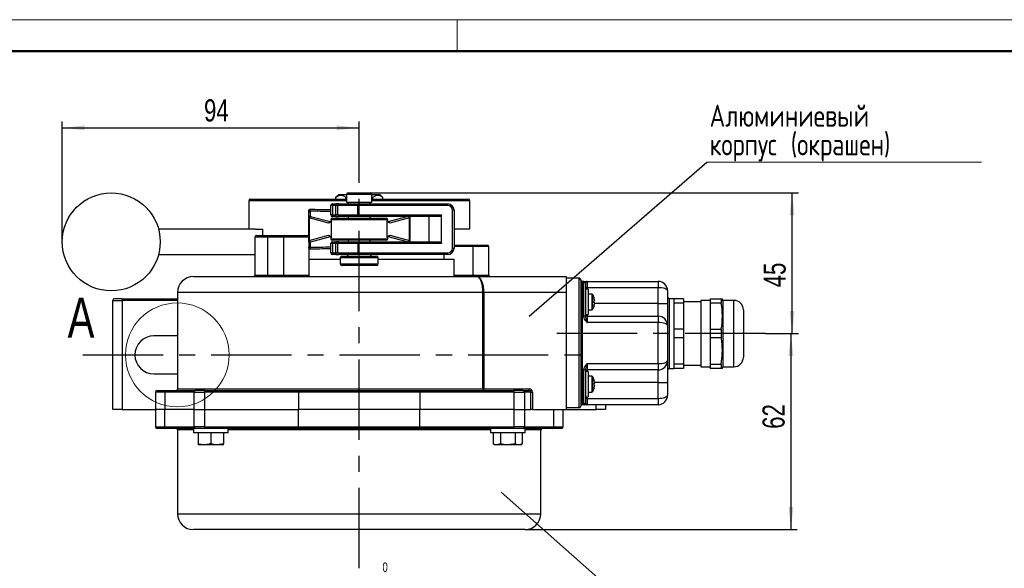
# Model space of a CAD drawing. Header units: millimetres. Extents: x 0 to 420, y 0 to 297.
# Tile 5 of 12: x 141 to 297, y 210 to 297. Entities that reach past the tile are written whole.
import ezdxf

# ---------------------------------------------------------------- set-up
doc = ezdxf.new("R2010")
doc.units = ezdxf.units.MM
doc.header["$PDSIZE"] = -1
doc.linetypes.add('CENTERX2', pattern=[20.32, 12.7, -2.54, 2.54, -2.54])
doc.layers.add('ОСЕВЫЕ', color=7, linetype='Continuous')
doc.layers.add('ОСНОВНОЙ', color=7, linetype='Continuous', lineweight=25)
doc.styles.add('SLDTEXTSTYLE4', font='TXT', dxfattribs={"width": 0.75})
doc.styles.add('SLDTEXTSTYLE5', font='TXT', dxfattribs={"width": 0.75, "bigfont": 'bigfont'})
doc.dimstyles.new('SLDDIMSTYLE0', dxfattribs={"dimtxt": 3.5, "dimasz": 3.556, "dimexe": 0, "dimexo": 0.0625, "dimgap": 0.875, "dimtad": 1, "dimdec": 0, "dimlfac": 2, "dimrnd": 1e-09, "dimzin": 12, "dimdsep": 46, "dimtxsty": 'SLDTEXTSTYLE4', "dimsah": 1, "dimcen": 0.09, "dimadec": 0, "dimazin": 3, "dimtfac": 1, "dimtdec": 0, "dimtofl": 0, "dimtmove": 0, "dimatfit": 3, "dimfxl": 0, "dimfrac": 2, "dimtolj": 1, "dimtzin": 12, "dimarcsym": 0})
doc.dimstyles.new('SLDDIMSTYLE3', dxfattribs={"dimtxt": 0.18, "dimasz": 3.556, "dimexe": 0, "dimexo": 0.0625, "dimgap": 0, "dimtad": 0, "dimtih": 1, "dimtoh": 1, "dimdec": 0, "dimrnd": 1e-09, "dimzin": 0, "dimdsep": 46, "dimtxsty": 'Standard', "dimblk1": 'NONE', "dimblk2": 'NONE', "dimsah": 1, "dimcen": 0.09, "dimadec": 0, "dimazin": 0, "dimtfac": 3.556, "dimtdec": 0, "dimtofl": 0, "dimtmove": 0, "dimatfit": 3, "dimldrblk": 'NONE', "dimfxl": 0, "dimfrac": 2, "dimtolj": 1, "dimtzin": 0, "dimarcsym": 0})

# ---------------------------------------------------------------- blocks, each defined once
blk = doc.blocks.new('_D_13')
at = {"layer": 'ОСЕВЫЕ'}
for p, q in [((147.5, 261.87), (147.5, 280.9)), ((194.5, 273.26), (194.5, 280.9)), ((147.5, 279.9), (194.5, 279.9))]:
    blk.add_line(p, q, dxfattribs=at)
for points in [[(147.5, 279.9), (151.06, 279.52), (151.06, 280.28)], [(194.5, 279.9), (190.95, 280.28), (190.95, 279.52)]]:
    blk.add_solid(points, dxfattribs=at)
at = {"layer": 'ОСЕВЫЕ', "insert": (169.94, 284.41), "char_height": 3.5, "attachment_point": 1, "style": 'SLDTEXTSTYLE4'}
blk.add_mtext('94', dxfattribs=at)
blk = doc.blocks.new('_D_14')
at = {"layer": 'ОСЕВЫЕ'}
for p, q in [((196.25, 269.62), (264.01, 269.62)), ((263.01, 247.37), (263.01, 269.62)), ((258.8, 247.37), (264.01, 247.37))]:
    blk.add_line(p, q, dxfattribs=at)
for points in [[(263.01, 269.62), (262.62, 266.07), (263.39, 266.07)], [(263.01, 247.37), (263.39, 250.93), (262.62, 250.93)]]:
    blk.add_solid(points, dxfattribs=at)
at = {"layer": 'ОСЕВЫЕ', "insert": (258.49, 254.68), "char_height": 3.5, "attachment_point": 1, "rotation": 90, "style": 'SLDTEXTSTYLE4'}
blk.add_mtext('45', dxfattribs=at)
blk = doc.blocks.new('_D_15')
at = {"layer": 'ОСЕВЫЕ'}
for p, q in [((258.8, 247.37), (263.83, 247.37)), ((262.83, 247.37), (262.83, 216.37)), ((220.75, 216.37), (263.83, 216.37))]:
    blk.add_line(p, q, dxfattribs=at)
for points in [[(262.83, 247.37), (262.45, 243.82), (263.21, 243.82)], [(262.83, 216.37), (263.21, 219.93), (262.45, 219.93)]]:
    blk.add_solid(points, dxfattribs=at)
at = {"layer": 'ОСЕВЫЕ', "insert": (258.32, 232.31), "char_height": 3.5, "attachment_point": 1, "rotation": 90, "style": 'SLDTEXTSTYLE4'}
blk.add_mtext('62', dxfattribs=at)
blk = doc.blocks.new('SW_NOTE_0_2')
at = {"color": 0, "linetype": 'Continuous', "lineweight": 0}
blk.add_line((43.47, 0), (0, 0), dxfattribs=at)
at = {"color": 0, "linetype": 'Continuous', "lineweight": 0, "char_height": 3.5, "attachment_point": 1, "style": 'SLDTEXTSTYLE5'}
for s, insert in [('Алюминиевый', (0.46, 9.09)), ('корпус (окрашен)', (0.46, 4.56))]:
    blk.add_mtext(s, dxfattribs=dict(at, insert=insert))
blk = doc.blocks.new('_None')

msp = doc.modelspace()

# ---------------------------------------------------------------- linework, layer by layer
at = {"color": 7, "linetype": 'Continuous', "lineweight": 18}
msp.add_line((0, 297), (420, 297), dxfattribs=at)
at = {"color": 7, "linetype": 'Continuous', "lineweight": 50}
msp.add_line((415, 292), (20, 292), dxfattribs=at)
at = {"color": 7, "linetype": 'Continuous', "lineweight": 25}
for p, q in [((192.752823, 269.621288), (196.252823, 269.621288)), ((177.002823, 268.371288), (177.002823, 263.871288)), ((177.252823, 268.621288), (192.502823, 268.621288)), ((191.252823, 269.371288), (190.752823, 268.871288)), ((190.752823, 268.871288), (190.752823, 268.621288)), ((190.762693, 268.871288), (190.752823, 268.871288)), ((190.762693, 268.871288), (190.762693, 268.621288)), ((191.252823, 269.371288), (192.502823, 269.371288)), ((192.502823, 268.871288), (192.39728, 268.871288)), ((192.39728, 268.621288), (192.39728, 268.871288)), ((192.502823, 269.371288), (192.502823, 268.121288)), ((196.502823, 268.121288), (192.502823, 268.121288)), ((192.752823, 268.121288), (192.752823, 267.871288)), ((196.252823, 267.871288), (196.252823, 268.121288)), ((196.502823, 268.121288), (196.502823, 269.371288)), ((196.502823, 269.371288), (197.752823, 269.371288)), ((196.608365, 268.871288), (196.502823, 268.871288)), ((196.502823, 268.621288), (211.752823, 268.621288)), ((196.608365, 268.871288), (196.608365, 268.621288)), ((198.252823, 268.871288), (197.752823, 269.371288)), ((198.252823, 268.871288), (198.242952, 268.871288)), ((198.242952, 268.621288), (198.242952, 268.871288)), ((198.252823, 268.621288), (198.252823, 268.871288)), ((212.002823, 263.871288), (212.002823, 268.371288)), ((186.502823, 265.677942), (186.502823, 266.539731)), ((186.752823, 266.789335), (186.752823, 265.927547)), ((190.002823, 266.121288), (190.002823, 267.621288)), ((190.252823, 267.621288), (190.002823, 267.621288)), ((190.252823, 267.871288), (190.252823, 267.621288)), ((190.252823, 267.871288), (190.819873, 267.871288)), ((190.819873, 267.621288), (190.252823, 267.621288)), ((190.252823, 267.621288), (190.252823, 266.121288)), ((190.819873, 267.871288), (190.819873, 267.621288)), ((191.292467, 267.871288), (190.819873, 267.871288)), ((190.819873, 266.121288), (190.819873, 267.621288)), ((191.05617, 267.621288), (190.819873, 267.621288)), ((194.293434, 267.621288), (191.05617, 267.621288)), ((191.05617, 267.621288), (191.05617, 266.121288)), ((191.292467, 267.871288), (194.293434, 267.871288)), ((194.293434, 267.621288), (194.293434, 267.871288)), ((194.293434, 267.871288), (208.502823, 267.871288)), ((194.293434, 266.121288), (194.293434, 267.621288)), ((208.502823, 267.621288), (194.293434, 267.621288)), ((208.502823, 267.621288), (208.502823, 267.871288)), ((209.252823, 260.871288), (209.252823, 266.871288)), ((209.502823, 266.871288), (209.252823, 266.871288)), ((209.502823, 266.871288), (209.502823, 260.871288)), ((186.502823, 262.064633), (186.502823, 265.677942)), ((186.557411, 265.651597), (186.557411, 262.090978)), ((189.656928, 264.829744), (186.557411, 265.651597)), ((186.801952, 265.901202), (189.901469, 265.079348)), ((189.901469, 265.079348), (189.931589, 265.096215)), ((190.252823, 266.121288), (190.002823, 266.121288)), ((190.002823, 265.371288), (190.002823, 265.262529)), ((190.101082, 262.535663), (190.101082, 265.206912)), ((190.252823, 266.121288), (190.819873, 266.121288)), ((190.252823, 266.121288), (190.252823, 265.871288)), ((190.819873, 265.871288), (190.252823, 265.871288)), ((190.252823, 265.621288), (198.752823, 265.621288)), ((191.05617, 266.121288), (190.819873, 266.121288)), ((190.819873, 266.121288), (190.819873, 265.871288)), ((190.819873, 265.871288), (191.292467, 265.871288)), ((191.05617, 266.121288), (194.293434, 266.121288)), ((194.293434, 265.871288), (191.292467, 265.871288)), ((192.752823, 265.871288), (192.752823, 265.621288)), ((194.293434, 266.121288), (207.502823, 266.121288)), ((194.293434, 266.121288), (194.293434, 265.871288)), ((207.12585, 265.871288), (194.293434, 265.871288)), ((196.252823, 265.621288), (196.252823, 265.871288)), ((198.904563, 262.535663), (198.904563, 265.206912)), ((199.002823, 265.262529), (199.002823, 265.371288)), ((202.448234, 265.651597), (199.348717, 264.829744)), ((202.448234, 262.090978), (202.448234, 265.651597)), ((202.502823, 265.871288), (202.502823, 265.677942)), ((202.502823, 265.677942), (202.502823, 262.064633)), ((205.536637, 265.871288), (205.536637, 261.871288)), ((207.502823, 261.621288), (207.502823, 266.121288)), ((178.095408, 263.871288), (162.740312, 263.871288)), ((178.095408, 263.871288), (179.170166, 263.871288)), ((179.170166, 263.871288), (179.170166, 262.871288)), ((212.002823, 263.871288), (209.502823, 263.871288)), ((178.002823, 262.621288), (178.002823, 256.621288)), ((178.252823, 262.871288), (180.002823, 262.871288)), ((180.002823, 262.871288), (180.002823, 262.621288)), ((180.002823, 262.871288), (182.752823, 262.871288)), ((182.502823, 262.621288), (180.002823, 262.621288)), ((180.002823, 262.621288), (180.002823, 256.621288)), ((186.502823, 262.621288), (182.502823, 262.621288)), ((182.502823, 262.621288), (182.502823, 256.621288)), ((182.752823, 262.871288), (186.252823, 262.871288)), ((186.502823, 261.861121), (186.502823, 262.064633)), ((186.502823, 261.861121), (186.502823, 256.621288)), ((186.557411, 262.090978), (189.656928, 262.912832)), ((186.752823, 261.815029), (186.752823, 260.95324)), ((189.901469, 262.663228), (186.801952, 261.841374)), ((190.002823, 262.480046), (190.002823, 262.371288)), ((198.752823, 262.121288), (190.252823, 262.121288)), ((190.252823, 261.871288), (190.252823, 261.621288)), ((190.252823, 261.871288), (190.819873, 261.871288)), ((190.819873, 261.871288), (190.819873, 261.621288)), ((191.292467, 261.871288), (190.819873, 261.871288)), ((191.292467, 261.871288), (194.293434, 261.871288)), ((192.752823, 262.121288), (192.752823, 261.871288)), ((194.293434, 261.621288), (194.293434, 261.871288)), ((194.293434, 261.871288), (207.12585, 261.871288)), ((196.252823, 261.871288), (196.252823, 262.121288)), ((199.002823, 262.371288), (199.002823, 262.480046)), ((199.104176, 262.663228), (199.074056, 262.64636)), ((199.348717, 262.912832), (202.448234, 262.090978)), ((202.502823, 262.064633), (202.502823, 261.871288)), ((190.002823, 260.121288), (190.002823, 261.621288)), ((190.252823, 261.621288), (190.002823, 261.621288)), ((190.252823, 261.621288), (190.252823, 260.121288)), ((190.819873, 261.621288), (190.252823, 261.621288)), ((190.819873, 260.121288), (190.819873, 261.621288)), ((191.05617, 261.621288), (190.819873, 261.621288)), ((194.293434, 261.621288), (191.05617, 261.621288)), ((191.05617, 261.621288), (191.05617, 260.121288)), ((194.293434, 261.621288), (194.293434, 260.121288)), ((207.502823, 261.621288), (194.293434, 261.621288)), ((209.252823, 260.871288), (209.502823, 260.871288)), ((209.502823, 261.371288), (212.549889, 261.371288)), ((212.485184, 261.121288), (212.485184, 256.621288)), ((212.549889, 261.371288), (214.752823, 261.371288)), ((215.002823, 256.621288), (215.002823, 261.121288)), ((162.740312, 259.871288), (178.002823, 259.871288)), ((186.502823, 259.121288), (191.502823, 259.121288)), ((190.252823, 260.121288), (190.002823, 260.121288)), ((190.252823, 260.121288), (190.819873, 260.121288)), ((190.252823, 260.121288), (190.252823, 259.871288)), ((190.819873, 259.871288), (190.252823, 259.871288)), ((191.05617, 260.121288), (190.819873, 260.121288)), ((190.819873, 260.121288), (190.819873, 259.871288)), ((190.819873, 259.871288), (191.292467, 259.871288)), ((191.05617, 260.121288), (194.293434, 260.121288)), ((194.293434, 259.871288), (191.292467, 259.871288)), ((191.502823, 259.371288), (191.502823, 258.371288)), ((191.752823, 259.621288), (197.252823, 259.621288)), ((194.293434, 260.121288), (194.293434, 259.871288)), ((194.293434, 260.121288), (208.502823, 260.121288)), ((208.502823, 259.871288), (194.293434, 259.871288)), ((197.502823, 258.371288), (197.502823, 259.371288)), ((197.502823, 259.121288), (207.907579, 259.121288)), ((207.907579, 259.871288), (207.907579, 259.121288)), ((207.907579, 259.121288), (209.502823, 259.121288)), ((208.502823, 259.871288), (208.502823, 260.121288)), ((209.502823, 256.371288), (209.502823, 259.121288)), ((194.502823, 258.121288), (191.752823, 258.121288)), ((197.252823, 258.121288), (194.502823, 258.121288)), ((168.252823, 256.371288), (213.125725, 256.371288)), ((180.002823, 256.371288), (180.002823, 256.621288)), ((180.002823, 256.621288), (182.502823, 256.621288)), ((182.502823, 256.621288), (186.502823, 256.621288)), ((213.125725, 256.371288), (227.252823, 256.371288)), ((227.252823, 256.371288), (227.252823, 256.121288)), ((227.252823, 256.121288), (227.252823, 235.621288)), ((229.302823, 256.121288), (227.252823, 256.121288)), ((229.302823, 235.621288), (229.302823, 256.121288)), ((229.552823, 255.871288), (229.552823, 235.871288)), ((229.802823, 255.621288), (229.802823, 236.121288)), ((230.052823, 255.621288), (229.802823, 255.621288)), ((230.052823, 250.121288), (230.052823, 255.621288)), ((230.552823, 255.621288), (230.552823, 254.621288)), ((230.552823, 255.621288), (241.802823, 255.621288)), ((241.802823, 255.621288), (241.802823, 254.621288)), ((230.302823, 255.371288), (230.302823, 250.121288)), ((230.552823, 254.621288), (230.302823, 254.621288)), ((230.752823, 254.371288), (230.302823, 254.371288)), ((241.802823, 254.621288), (230.552823, 254.621288)), ((230.752823, 254.371288), (230.752823, 250.371288)), ((241.802823, 252.121288), (241.802823, 254.621288)), ((243.302823, 254.121288), (243.302823, 252.121288)), ((155.502823, 235.371288), (155.502823, 252.621288)), ((155.502823, 252.621288), (157.002823, 252.621288)), ((157.002823, 252.871288), (155.752823, 252.871288)), ((157.002823, 252.871288), (157.002823, 252.621288)), ((157.002823, 252.871288), (165.752823, 252.871288)), ((157.002823, 252.621288), (157.002823, 235.371288)), ((165.752823, 253.871288), (165.752823, 238.621288)), ((214.066871, 238.621288), (214.066871, 253.871288)), ((214.066871, 253.871288), (214.236993, 253.871288)), ((214.236993, 253.871288), (214.236993, 238.621288)), ((227.252823, 253.871288), (214.236993, 253.871288)), ((231.29027, 253.621288), (230.752823, 253.621288)), ((231.705053, 252.966842), (231.710738, 252.971171)), ((231.787753, 252.544564), (231.705053, 252.535105)), ((244.302823, 252.871288), (243.552823, 252.871288)), ((245.802823, 252.871288), (244.302823, 252.871288)), ((244.302823, 252.871288), (244.302823, 252.197944)), ((245.802823, 252.871288), (245.802823, 252.197944)), ((250.052823, 252.621288), (248.552823, 252.621288)), ((248.552823, 252.621288), (248.552823, 251.917921)), ((250.052823, 252.871288), (251.802823, 252.871288)), ((250.052823, 252.871288), (250.052823, 252.197944)), ((251.802823, 252.871288), (251.802823, 252.197944)), ((252.052823, 252.621288), (251.969336, 252.871749)), ((253.802823, 252.621288), (252.052823, 252.621288)), ((252.052823, 252.621288), (252.052823, 251.917921)), ((230.752823, 251.121288), (231.29027, 251.121288)), ((231.705053, 252.207471), (231.787753, 252.198011)), ((231.710738, 251.771405), (231.705053, 251.775733)), ((241.802823, 250.121288), (241.802823, 252.121288)), ((241.802823, 252.121288), (243.302823, 252.121288)), ((243.302823, 252.121288), (243.302823, 248.621288)), ((245.802823, 252.197944), (244.302823, 252.197944)), ((244.302823, 252.197944), (244.302823, 248.044632)), ((248.552823, 252.371288), (245.802823, 252.371288)), ((245.802823, 252.197944), (245.802823, 248.044632)), ((248.552823, 251.917921), (248.552823, 242.121288)), ((251.802823, 252.197944), (250.052823, 252.197944)), ((250.052823, 252.197944), (250.052823, 248.044632)), ((252.052823, 251.917921), (252.052823, 242.121288)), ((255.302823, 251.121288), (255.302823, 243.621288)), ((230.302823, 250.121288), (230.052823, 250.121288)), ((230.302823, 250.371288), (230.752823, 250.371288)), ((230.552823, 250.121288), (230.552823, 249.121288)), ((230.552823, 250.121288), (241.802823, 250.121288)), ((241.802823, 250.121288), (241.802823, 249.121288)), ((241.802823, 249.121288), (230.552823, 249.121288)), ((241.802823, 242.621288), (241.802823, 249.121288)), ((243.302823, 248.621288), (243.302823, 243.121288)), ((245.802823, 248.044632), (244.302823, 248.044632)), ((244.302823, 248.044632), (244.302823, 246.697944)), ((245.802823, 248.044632), (245.802823, 246.697944)), ((250.052823, 248.044632), (251.802823, 248.044632)), ((250.052823, 248.044632), (250.052823, 246.697944)), ((251.802823, 248.044632), (251.802823, 246.697944)), ((165.752823, 246.996288), (162.002823, 246.996288)), ((245.802823, 246.697944), (244.302823, 246.697944)), ((244.302823, 246.697944), (244.302823, 242.544632)), ((245.802823, 246.697944), (245.802823, 242.544632)), ((251.802823, 246.697944), (250.052823, 246.697944)), ((250.052823, 246.697944), (250.052823, 242.544632)), ((243.302823, 243.121288), (243.302823, 239.621288)), ((230.302823, 241.621288), (230.052823, 241.621288)), ((230.052823, 236.121288), (230.052823, 241.621288)), ((230.302823, 241.621288), (230.302823, 236.371288)), ((230.552823, 242.621288), (230.552823, 241.621288)), ((230.552823, 242.621288), (241.802823, 242.621288)), ((241.802823, 241.621288), (230.552823, 241.621288)), ((241.802823, 242.621288), (241.802823, 241.621288)), ((241.802823, 239.621288), (241.802823, 241.621288)), ((243.552823, 241.871288), (244.302823, 241.871288)), ((245.802823, 242.544632), (244.302823, 242.544632)), ((244.302823, 242.544632), (244.302823, 241.871288)), ((245.802823, 241.871288), (244.302823, 241.871288)), ((245.802823, 242.544632), (245.802823, 241.871288)), ((245.802823, 242.371288), (248.552823, 242.371288)), ((248.552823, 242.121288), (250.052823, 242.121288)), ((250.052823, 242.544632), (251.802823, 242.544632)), ((250.052823, 242.544632), (250.052823, 241.871288)), ((251.802823, 241.871288), (250.052823, 241.871288)), ((251.802823, 242.544632), (251.802823, 241.871288)), ((251.967952, 241.871288), (251.802823, 241.871288)), ((251.969336, 241.870827), (252.052823, 242.121288)), ((252.052823, 242.121288), (253.802823, 242.121288)), ((162.002823, 240.996288), (165.752823, 240.996288)), ((230.752823, 241.371288), (230.302823, 241.371288)), ((230.752823, 241.371288), (230.752823, 237.371288)), ((231.29027, 240.621288), (230.752823, 240.621288)), ((214.066871, 238.621288), (214.236993, 238.621288)), ((214.236993, 238.621288), (221.394725, 238.621288)), ((214.236993, 238.371288), (214.236993, 238.621288)), ((221.394725, 238.371288), (221.394725, 238.621288)), ((231.705053, 239.966842), (231.710738, 239.971171)), ((231.787753, 239.544564), (231.705053, 239.535105)), ((231.705053, 239.207471), (231.787753, 239.198011)), ((231.710738, 238.771405), (231.705053, 238.775733)), ((241.802823, 239.621288), (243.302823, 239.621288)), ((241.802823, 237.121288), (241.802823, 239.621288)), ((243.302823, 239.621288), (243.302823, 237.621288)), ((162.252823, 238.121288), (162.252823, 235.371288)), ((162.502823, 238.371288), (163.954702, 238.371288)), ((163.716044, 238.121288), (163.716044, 235.371288)), ((168.362375, 238.121288), (163.716044, 238.121288)), ((163.954702, 238.371288), (168.601032, 238.371288)), ((168.362375, 235.371288), (168.362375, 238.121288)), ((168.362375, 238.121288), (170.004451, 238.121288)), ((170.0789, 238.371288), (168.601032, 238.371288)), ((170.004451, 238.121288), (170.004451, 235.371288)), ((184.898824, 238.121288), (170.004451, 238.121288)), ((170.0789, 238.371288), (184.973274, 238.371288)), ((184.898824, 238.121288), (184.898824, 235.371288)), ((204.106821, 238.121288), (184.898824, 238.121288)), ((184.973274, 238.371288), (204.032371, 238.371288)), ((204.032371, 238.371288), (218.926745, 238.371288)), ((204.106821, 238.121288), (204.106821, 235.371288)), ((219.001195, 238.121288), (204.106821, 238.121288)), ((220.404613, 238.371288), (218.926745, 238.371288)), ((219.001195, 235.371288), (219.001195, 238.121288)), ((219.001195, 238.121288), (220.64327, 238.121288)), ((220.404613, 238.371288), (221.394725, 238.371288)), ((220.64327, 238.121288), (220.64327, 235.371288)), ((221.679831, 238.121288), (220.64327, 238.121288)), ((221.679831, 235.371288), (221.679831, 238.121288)), ((221.679831, 238.121288), (221.918489, 238.121288)), ((221.918489, 238.121288), (221.918489, 235.371288)), ((230.302823, 237.371288), (230.752823, 237.371288)), ((230.552823, 237.121288), (230.302823, 237.121288)), ((230.552823, 237.121288), (230.552823, 236.121288)), ((230.552823, 237.121288), (241.802823, 237.121288)), ((230.752823, 238.121288), (231.29027, 238.121288)), ((241.802823, 237.121288), (241.802823, 236.121288)), ((157.002823, 235.371288), (155.502823, 235.371288)), ((157.002823, 235.371288), (162.252823, 235.371288)), ((162.252823, 235.371288), (162.252823, 232.621288)), ((163.716044, 235.371288), (162.252823, 235.371288)), ((163.716044, 232.621288), (163.716044, 235.371288)), ((168.362375, 235.371288), (163.716044, 235.371288)), ((168.362375, 232.621288), (168.362375, 235.371288)), ((168.362375, 235.371288), (170.004451, 235.371288)), ((170.004451, 235.371288), (170.004451, 232.621288)), ((170.004451, 235.371288), (184.898824, 235.371288)), ((184.898824, 232.621288), (184.898824, 235.371288)), ((204.106821, 235.371288), (184.898824, 235.371288)), ((204.106821, 232.621288), (204.106821, 235.371288)), ((219.001195, 235.371288), (204.106821, 235.371288)), ((219.001195, 232.621288), (219.001195, 235.371288)), ((219.001195, 235.371288), (220.64327, 235.371288)), ((220.64327, 235.371288), (220.64327, 232.621288)), ((220.64327, 235.371288), (221.679831, 235.371288)), ((221.918489, 235.371288), (221.679831, 235.371288)), ((221.918489, 235.371288), (227.252823, 235.371288)), ((225.289601, 232.621288), (225.289601, 235.371288)), ((226.752823, 232.621288), (226.752823, 235.371288)), ((229.302823, 235.621288), (227.252823, 235.621288)), ((227.252823, 235.621288), (227.252823, 235.371288)), ((227.252823, 235.371288), (232.002823, 235.371288)), ((230.052823, 236.121288), (229.802823, 236.121288)), ((241.802823, 236.121288), (230.552823, 236.121288)), ((233.502823, 235.371288), (232.002823, 235.371288)), ((233.502823, 236.121288), (233.502823, 235.371288)), ((163.954702, 232.371288), (162.502823, 232.371288)), ((163.716044, 232.621288), (168.362375, 232.621288)), ((168.252823, 232.371288), (163.954702, 232.371288)), ((168.252823, 232.371288), (168.252823, 231.671288)), ((171.177355, 232.371288), (168.252823, 232.371288)), ((170.004451, 232.621288), (168.362375, 232.621288)), ((170.004451, 232.621288), (184.898824, 232.621288)), ((184.973274, 232.371288), (171.177355, 232.371288)), ((173.752823, 231.671288), (173.752823, 232.371288)), ((184.898824, 232.621288), (204.106821, 232.621288)), ((204.032371, 232.371288), (184.973274, 232.371288)), ((217.82829, 232.371288), (204.032371, 232.371288)), ((204.106821, 232.621288), (219.001195, 232.621288)), ((215.252823, 232.371288), (215.252823, 231.671288)), ((220.752823, 232.371288), (217.82829, 232.371288)), ((220.64327, 232.621288), (219.001195, 232.621288)), ((220.64327, 232.621288), (225.289601, 232.621288)), ((220.752823, 231.671288), (220.752823, 232.371288)), ((225.050944, 232.371288), (220.752823, 232.371288)), ((226.502823, 232.371288), (225.050944, 232.371288)), ((165.752823, 232.121288), (165.752823, 218.871288)), ((171.002823, 231.671288), (168.252823, 231.671288)), ((169.002823, 231.671288), (169.002823, 229.94992)), ((173.752823, 231.671288), (171.002823, 231.671288)), ((171.002823, 231.671288), (171.002823, 229.94992)), ((173.002823, 231.671288), (173.002823, 229.94992)), ((220.752823, 231.671288), (215.252823, 231.671288)), ((215.693421, 231.671288), (215.693421, 229.94992)), ((216.848122, 231.671288), (216.848122, 229.94992)), ((219.157523, 231.671288), (219.157523, 229.94992)), ((220.312224, 231.671288), (220.312224, 229.94992)), ((223.252823, 218.871288), (223.252823, 232.121288)), ((169.002823, 229.94992), (169.002823, 229.771288)), ((170.002823, 229.771288), (169.002823, 229.771288)), ((172.002823, 229.771288), (170.002823, 229.771288)), ((173.002823, 229.94992), (172.002823, 229.771288)), ((173.002823, 229.771288), (172.002823, 229.771288)), ((215.693421, 229.94992), (216.002823, 229.771288)), ((216.270772, 229.771288), (216.002823, 229.771288)), ((216.848122, 229.94992), (216.270772, 229.771288)), ((218.002823, 229.771288), (216.270772, 229.771288)), ((219.157523, 229.94992), (218.002823, 229.771288)), ((219.734873, 229.771288), (218.002823, 229.771288)), ((220.002823, 229.771288), (219.734873, 229.771288)), ((220.002823, 229.771288), (220.312224, 229.94992)), ((220.752823, 216.371288), (168.252823, 216.371288))]:
    msp.add_line(p, q, dxfattribs=at)
at = {"color": 8, "linetype": 'Continuous', "lineweight": 25}
for p, q in [((192.502823, 268.371288), (177.002823, 268.371288)), ((196.502823, 269.371288), (192.502823, 269.371288)), ((212.002823, 268.371288), (196.502823, 268.371288)), ((199.002823, 265.371288), (190.002823, 265.371288)), ((199.104176, 265.079348), (202.090876, 265.871288)), ((180.002823, 262.621288), (178.002823, 262.621288)), ((190.002823, 262.371288), (199.002823, 262.371288)), ((202.090876, 261.871288), (199.104176, 262.663228)), ((212.485184, 261.121288), (209.502823, 261.121288)), ((215.002823, 261.121288), (212.485184, 261.121288)), ((197.502823, 259.371288), (191.502823, 259.371288)), ((191.502823, 258.371288), (194.502823, 258.371288)), ((194.502823, 258.371288), (197.502823, 258.371288)), ((178.002823, 256.621288), (180.002823, 256.621288)), ((209.502823, 256.621288), (212.485184, 256.621288)), ((212.485184, 256.621288), (215.002823, 256.621288)), ((230.552823, 254.621288), (230.552823, 254.371288)), ((165.752823, 252.621288), (157.002823, 252.621288)), ((214.066871, 253.871288), (165.752823, 253.871288)), ((231.29027, 253.621288), (231.29027, 251.121288)), ((231.410874, 253.560477), (231.410874, 251.182098)), ((243.552823, 252.871288), (243.552823, 241.871288)), ((253.802823, 242.121288), (253.802823, 252.621288)), ((241.802823, 252.121288), (231.779637, 252.121288)), ((230.552823, 250.371288), (230.552823, 250.121288)), ((230.552823, 241.621288), (230.552823, 241.371288)), ((231.29027, 240.621288), (231.29027, 238.121288)), ((231.410874, 240.560477), (231.410874, 238.182098)), ((165.752823, 238.621288), (214.066871, 238.621288)), ((241.802823, 239.621288), (231.779637, 239.621288)), ((163.716044, 238.121288), (162.252823, 238.121288)), ((230.552823, 237.371288), (230.552823, 237.121288)), ((232.002823, 235.371288), (232.002823, 236.121288)), ((162.252823, 232.621288), (163.716044, 232.621288)), ((225.289601, 232.621288), (226.752823, 232.621288)), ((168.252823, 232.121288), (165.752823, 232.121288)), ((215.252823, 232.121288), (173.752823, 232.121288)), ((223.252823, 232.121288), (220.752823, 232.121288)), ((165.752823, 218.871288), (223.252823, 218.871288))]:
    msp.add_line(p, q, dxfattribs=at)
at = {"color": 7, "linetype": 'Continuous', "lineweight": 25, "flags": 128}
for points in [[(170.0789, 238.371288), (170.064376, 238.366484), (170.05041, 238.352258), (170.037538, 238.329155), (170.026256, 238.298064), (170.016998, 238.26018), (170.010118, 238.216959), (170.005881, 238.17006), (170.004451, 238.121288)], [(184.898824, 238.121288), (184.900255, 238.17006), (184.904491, 238.216959), (184.911371, 238.26018), (184.92063, 238.298064), (184.931912, 238.329155), (184.944783, 238.352258), (184.958749, 238.366484), (184.973274, 238.371288)], [(204.106821, 238.121288), (204.105391, 238.17006), (204.101154, 238.216959), (204.094274, 238.26018), (204.085015, 238.298064), (204.073733, 238.329155), (204.060862, 238.352258), (204.046896, 238.366484), (204.032371, 238.371288)], [(219.001195, 238.121288), (218.999764, 238.17006), (218.995527, 238.216959), (218.988648, 238.26018), (218.979389, 238.298064), (218.968107, 238.329155), (218.955236, 238.352258), (218.941269, 238.366484), (218.926745, 238.371288)], [(170.004451, 232.621288), (170.005881, 232.572515), (170.010118, 232.525617), (170.016998, 232.482395), (170.026256, 232.444511), (170.037538, 232.41342), (170.05041, 232.390318), (170.064376, 232.376091), (170.0789, 232.371288)], [(184.898824, 232.621288), (184.900255, 232.572515), (184.904491, 232.525617), (184.911371, 232.482395), (184.92063, 232.444511), (184.931912, 232.41342), (184.944783, 232.390318), (184.958749, 232.376091), (184.973274, 232.371288)], [(204.106821, 232.621288), (204.105391, 232.572515), (204.101154, 232.525617), (204.094274, 232.482395), (204.085015, 232.444511), (204.073733, 232.41342), (204.060862, 232.390318), (204.046896, 232.376091), (204.032371, 232.371288)], [(218.926745, 232.371288), (218.941269, 232.376091), (218.955236, 232.390318), (218.968107, 232.41342), (218.979389, 232.444511), (218.988648, 232.482395), (218.995527, 232.525617), (218.999764, 232.572515), (219.001195, 232.621288)]]:
    msp.add_lwpolyline(points, dxfattribs=at)
at = {"color": 7, "linetype": 'Continuous', "lineweight": 25}
msp.add_circle((155.252823, 261.871288), 7.75, dxfattribs=at)
at = {"color": 7, "linetype": 'Continuous', "lineweight": 18}
msp.add_circle((165.705259, 243.996288), 8.210207, dxfattribs=at)
at = {"color": 7, "linetype": 'Continuous', "lineweight": 25}
for centre, radius, start, end in [((192.752823, 269.371288), 0.25, 90, 180), ((196.252823, 269.371288), 0.25, 0, 90), ((177.252823, 268.371288), 0.25, 90, 180), ((211.752823, 268.371288), 0.25, 0, 90), ((186.752625, 266.539533), 0.249802, 89.95464416, 179.95457224), ((190.252823, 267.621288), 0.25, 90, 180), ((191.299517, 267.627952), 0.243438, 91.65960542, 181.56861345), ((208.502823, 266.871288), 1, 0, 90), ((208.502823, 266.871288), 0.75, 0, 90), ((186.752625, 265.677744), 0.249802, 89.95464416, 179.95457224), ((186.807959, 265.650724), 0.250549, 91.37370885, 179.80036937), ((189.907476, 264.828871), 0.250549, 91.37370885, 179.80036937), ((190.252823, 266.121288), 0.25, 180, 270), ((190.252823, 265.371288), 0.25, 90, 180), ((191.299517, 266.114624), 0.243438, 178.43138655, 268.34039458), ((198.752823, 265.371288), 0.25, 0, 90), ((199.098169, 264.828871), 0.250549, 0.19963063, 88.62629115), ((178.252823, 262.621288), 0.25, 90, 180), ((182.752823, 262.621288), 0.25, 90, 180), ((186.252823, 262.621288), 0.25, 0, 90), ((186.752625, 262.064831), 0.249802, 180.04542776, 270.04535584), ((186.807959, 262.091851), 0.250549, 180.19963063, 268.62629115), ((189.907476, 262.913705), 0.250549, 180.19963063, 268.62629115), ((190.252823, 262.371288), 0.25, 180, 270), ((190.252823, 261.621288), 0.25, 90, 180), ((191.299517, 261.627952), 0.243438, 91.65960542, 181.56861345), ((198.752823, 262.371288), 0.25, 270, 0), ((199.098169, 262.913705), 0.250549, 271.37370885, 359.80036937), ((186.752625, 261.203042), 0.249802, 180.04542776, 270.04535584), ((208.502823, 260.871288), 0.75, 270, 0), ((208.502823, 260.871288), 1, 270, 0), ((212.775194, 261.179601), 0.295815, 139.60930809, 191.36905451), ((214.752823, 261.121288), 0.25, 0, 90), ((190.252823, 260.121288), 0.25, 180, 270), ((191.299517, 260.114624), 0.243438, 178.43138655, 268.34039458), ((191.752823, 259.371288), 0.25, 90, 180), ((192.502823, 259.871288), 0.25, 270, 0), ((196.502823, 259.871288), 0.25, 180, 270), ((197.252823, 259.371288), 0.25, 0, 90), ((191.752823, 258.371288), 0.25, 180, 270), ((197.252823, 258.371288), 0.25, 270, 0), ((168.252823, 253.871288), 2.5, 90, 180), ((177.752823, 256.621288), 0.25, 270, 0), ((182.252823, 256.621288), 0.25, 270, 0), ((186.752823, 256.621288), 0.25, 180, 270), ((212.195174, 256.562974), 0.295815, 319.60930809, 11.36905451), ((215.252823, 256.621288), 0.25, 180, 270), ((229.302823, 255.871288), 0.25, 0, 90), ((229.802823, 255.871288), 0.25, 180, 270), ((230.052823, 255.371288), 0.25, 0, 90), ((241.802823, 254.121288), 1.5, 0, 90), ((155.752823, 252.621288), 0.25, 90, 180), ((231.29027, 253.471288), 0.15, 36.48373706, 90), ((229.802823, 252.371288), 2, 17.45409285, 36.48373706), ((229.784435, 252.371462), 2.010783, 4.93852441, 17.22312023), ((229.347972, 252.371288), 2.362767, 356.0243353, 3.9756647), ((243.552823, 253.121288), 0.25, 180, 270), ((253.802823, 251.121288), 1.5, 0, 90), ((231.29027, 251.271288), 0.15, 270, 323.51626294), ((229.802823, 252.371288), 2, 323.51626294, 342.54590715), ((229.784435, 252.371113), 2.010783, 342.77687977, 355.06147559), ((230.552823, 250.371288), 0.25, 180, 270), ((241.802823, 248.621288), 1.5, 0, 90), ((162.002823, 243.996288), 3, 90, 270), ((241.802823, 243.121288), 1.5, 270, 0), ((253.802823, 243.621288), 1.5, 270, 0), ((230.552823, 241.371288), 0.25, 90, 180), ((243.552823, 241.621288), 0.25, 90, 180), ((231.29027, 240.471288), 0.15, 36.48373706, 90), ((229.802823, 239.371288), 2, 17.45409285, 36.48373706), ((165.502823, 238.621288), 0.25, 270, 0), ((214.286309, 238.587729), 0.221989, 171.30515083, 257.1645347), ((229.802823, 239.371288), 2, 323.51626294, 342.54590715), ((229.784435, 239.371462), 2.010783, 4.93852441, 17.22312023), ((229.347972, 239.371288), 2.362767, 356.0243353, 3.9756647), ((229.784435, 239.371113), 2.010783, 342.77687977, 355.06147559), ((162.502823, 238.121288), 0.25, 90, 180), ((163.960508, 238.12683), 0.244526, 91.36059313, 181.29885053), ((168.606838, 238.12683), 0.244526, 91.36059313, 181.29885053), ((220.398807, 238.12683), 0.244526, 358.70114947, 88.63940687), ((231.29027, 238.271288), 0.15, 270, 323.51626294), ((241.802823, 237.621288), 1.5, 270, 0), ((229.302823, 235.871288), 0.25, 270, 0), ((229.802823, 235.871288), 0.25, 90, 180), ((230.052823, 236.371288), 0.25, 270, 0), ((162.502823, 232.621288), 0.25, 180, 270), ((163.960508, 232.615745), 0.244526, 178.70114947, 268.63940687), ((165.502823, 232.121288), 0.25, 0, 90), ((168.606838, 232.615745), 0.244526, 178.70114947, 268.63940687), ((220.398807, 232.615745), 0.244526, 271.36059313, 1.29885053), ((223.502823, 232.121288), 0.25, 90, 180), ((225.045137, 232.615745), 0.244526, 271.36059313, 1.29885053), ((226.502823, 232.621288), 0.25, 270, 0), ((168.252823, 218.871288), 2.5, 180, 270), ((220.752823, 218.871288), 2.5, 270, 0)]:
    msp.add_arc(centre, radius, start, end, dxfattribs=at)
at = {"color": 8, "linetype": 'Continuous', "lineweight": 25}
for centre, radius, start, end in [((202.194715, 265.649356), 0.253529, 0.50647165, 61.08879817), ((202.253361, 265.677891), 0.249462, 0.01172108, 50.82809626), ((202.194715, 262.093219), 0.253529, 298.91120183, 359.49352835), ((202.253342, 262.064693), 0.249481, 309.17395168, 359.98623098)]:
    msp.add_arc(centre, radius, start, end, dxfattribs=at)
for centre, major_axis, ratio, start_param, end_param in [((194.502823, 267.938586), (17.5, 0), 0.0571428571, 4.246434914, 4.4523245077), ((194.502823, 267.688981), (17.75, 0), 0.0563380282, 4.2605510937, 4.4560704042), ((194.502823, 265.262529), (4.5, 0), 0.0594679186, 3.1415926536, 3.3509509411), ((194.502823, 265.262529), (4.5, 0), 0.0594679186, 6.0738270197, 6.2831853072), ((194.502823, 262.480046), (4.5, 0), 0.0594679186, 2.9322343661, 3.1415926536), ((194.502823, 262.480046), (4.5, 0), 0.0594679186, 0, 0.2093582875), ((194.502823, 259.80399), (17.5, 0), 0.0571428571, 1.8308607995, 2.0367503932), ((194.502823, 260.053594), (17.75, 0), 0.0563380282, 1.827114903, 2.0226342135)]:
    msp.add_ellipse(centre, major_axis=major_axis, ratio=ratio, start_param=start_param, end_param=end_param, dxfattribs=at)
at = {"color": 7, "linetype": 'Continuous', "lineweight": 25}
for centre, major_axis, ratio, start_param, end_param in [((189.002823, 265.677942), (2.5, 0), 0.0507042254, 3.1415926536, 3.3509509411), ((189.002823, 265.927547), (2.25, 0), 0.0563380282, 3.1415926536, 3.3509509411), ((200.002823, 265.677942), (2.5, 0), 0.0507042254, 6.0738270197, 6.2831853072), ((189.002823, 262.064633), (2.5, 0), 0.0507042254, 2.9322343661, 3.1415926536), ((189.002823, 261.815029), (2.25, 0), 0.0563380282, 2.9322343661, 3.1415926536), ((200.002823, 262.064633), (2.5, 0), 0.0507042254, 0, 0.2093582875), ((241.802823, 254.121288), (1.5, 0), 0.3333333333, 0, 1.5707963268), ((241.802823, 248.621288), (1.5, 0), 0.3333333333, 0, 1.5707963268), ((241.802823, 243.121288), (1.5, 0), 0.3333333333, 4.7123889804, 6.2831853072), ((221.394725, 238.121288), (-0.523764, 0), 0.9546287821, 3.1415926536, 4.7123889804), ((221.394725, 238.121288), (0.285107, 0), 0.8768649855, 0, 1.5707963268), ((241.802823, 237.621288), (1.5, 0), 0.3333333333, 4.7123889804, 6.2831853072)]:
    msp.add_ellipse(centre, major_axis=major_axis, ratio=ratio, start_param=start_param, end_param=end_param, dxfattribs=at)
for points, knots in [([(190.762693, 268.871288), (190.880037, 268.963705), (191.118361, 269.151405), (191.490082, 269.268476), (191.85971, 269.223932), (192.158427, 269.067991), (192.33403, 268.923376), (192.39728, 268.871288)], [0, 0, 0, 0, 0.2238403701, 0.4546188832, 0.662347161, 0.8783813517, 1, 1, 1, 1]), ([(196.608365, 268.871288), (196.725708, 268.963705), (196.964032, 269.151405), (197.335754, 269.268476), (197.705381, 269.223932), (198.004098, 269.067991), (198.179702, 268.923376), (198.242952, 268.871288)], [0, 0, 0, 0, 0.2238403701, 0.4546188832, 0.662347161, 0.8783813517, 1, 1, 1, 1]), ([(186.502823, 266.699317), (186.506094, 266.741548), (186.513198, 266.833249), (186.565974, 266.950936), (186.616069, 267.017963), (186.640028, 267.044662), (186.640504, 267.045192)], [0, 0, 0, 0, 0.3257211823, 0.7072860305, 0.9941930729, 1, 1, 1, 1]), ([(186.502823, 266.539731), (186.502823, 266.549396), (186.502823, 266.569032), (186.502823, 266.655439), (186.502823, 266.699317)], [0, 0, 0, 0, 0.49219284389, 1, 1, 1, 1]), ([(186.640504, 267.045192), (186.640656, 267.040377), (186.641509, 267.013298), (186.645462, 266.979534), (186.65659, 266.922167), (186.677283, 266.860773), (186.712931, 266.805648), (186.739374, 266.794835), (186.752823, 266.789335)], [0, 0, 0, 0, 0.0312918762, 0.1759581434, 0.2229629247, 0.4560012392, 0.723321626, 1, 1, 1, 1]), ([(190.101082, 265.206912), (190.100467, 265.206077), (190.022703, 265.1006), (189.877582, 264.884381), (189.727091, 264.847117), (189.656928, 264.829744)], [0, 0, 0, 0, 0.0042424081, 0.5357505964, 1, 1, 1, 1]), ([(189.993499, 265.261916), (189.994605, 265.235956), (189.997491, 265.168143), (189.94865, 265.109945), (189.93409, 265.098848), (189.931208, 265.096652)], [0, 0, 0, 0, 0.33221407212, 0.86782813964, 1, 1, 1, 1]), ([(199.348717, 264.829744), (199.278554, 264.847117), (199.128063, 264.884381), (198.982942, 265.1006), (198.905179, 265.206077), (198.904563, 265.206912)], [0, 0, 0, 0, 0.4642494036, 0.9957575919, 1, 1, 1, 1]), ([(199.073506, 265.096423), (199.050876, 265.118361), (199.013401, 265.15469), (199.012064, 265.232851), (199.011535, 265.263812)], [0, 0, 0, 0, 0.6038726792, 1, 1, 1, 1]), ([(199.103609, 265.071974), (199.100778, 265.071818), (199.097647, 265.071645), (199.07551, 265.094672), (199.073394, 265.096873)], [0, 0, 0, 0, 0.9044176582, 1, 1, 1, 1]), ([(207.502823, 266.121288), (207.501362, 266.106041), (207.498086, 266.071848), (207.467932, 266.016152), (207.400654, 265.949444), (207.28062, 265.88685), (207.181469, 265.87688), (207.12585, 265.871288)], [0, 0, 0, 0, 0.0816349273, 0.1830804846, 0.3430574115, 0.6314872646, 1, 1, 1, 1]), ([(189.656928, 262.912832), (189.727091, 262.895458), (189.877582, 262.858194), (190.022703, 262.641975), (190.100467, 262.536498), (190.101082, 262.535663)], [0, 0, 0, 0, 0.4642494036, 0.9957575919, 1, 1, 1, 1]), ([(189.902036, 262.670601), (189.904867, 262.670758), (189.907998, 262.67093), (189.930135, 262.647903), (189.932251, 262.645702)], [0, 0, 0, 0, 0.9044176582, 1, 1, 1, 1]), ([(189.932139, 262.646152), (189.954769, 262.624214), (189.992244, 262.587885), (189.993581, 262.509725), (189.99411, 262.478763)], [0, 0, 0, 0, 0.6038726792, 1, 1, 1, 1]), ([(198.904563, 262.535663), (198.905179, 262.536498), (198.982942, 262.641975), (199.128063, 262.858194), (199.278554, 262.895458), (199.348717, 262.912832)], [0, 0, 0, 0, 0.0042424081, 0.5357505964, 1, 1, 1, 1]), ([(199.012146, 262.48066), (199.011041, 262.506619), (199.008154, 262.574432), (199.056995, 262.63263), (199.071555, 262.643727), (199.074437, 262.645924)], [0, 0, 0, 0, 0.3322140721, 0.8678281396, 1, 1, 1, 1]), ([(207.12585, 261.871288), (207.190693, 261.864094), (207.288426, 261.853251), (207.404097, 261.788156), (207.46387, 261.731818), (207.494233, 261.678112), (207.502425, 261.642258), (207.502767, 261.62423), (207.502823, 261.621288)], [0, 0, 0, 0, 0.4269899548, 0.6435703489, 0.8052310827, 0.9030952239, 0.9841833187, 1, 1, 1, 1]), ([(186.640504, 260.697383), (186.640028, 260.697913), (186.616069, 260.724613), (186.565974, 260.791639), (186.513198, 260.909326), (186.506094, 261.001027), (186.502823, 261.043258)], [0, 0, 0, 0, 0.0058069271, 0.2927139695, 0.6742788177, 1, 1, 1, 1]), ([(186.752823, 260.95324), (186.739374, 260.94775), (186.712933, 260.936954), (186.677276, 260.881706), (186.653027, 260.810042), (186.643517, 260.748697), (186.641046, 260.714727), (186.640654, 260.702201), (186.640504, 260.697383)], [0, 0, 0, 0, 0.2766457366, 0.54393459, 0.776945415, 0.918654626, 0.968711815, 1, 1, 1, 1]), ([(214.066871, 253.871288), (214.066871, 254.044469), (214.060348, 254.214245), (214.034896, 254.547339), (214.015594, 254.71236), (213.966119, 255.021784), (213.935985, 255.167512), (213.865061, 255.441436), (213.824671, 255.567681), (213.735941, 255.79463), (213.687843, 255.894704), (213.586723, 256.066058), (213.533392, 256.138113), (213.421093, 256.255097), (213.363345, 256.298626), (213.27545, 256.342114), (213.245882, 256.353009), (213.186198, 256.367597), (213.155719, 256.371288), (213.125725, 256.371288)], [0, 0, 0, 0, 0.125, 0.125, 0.25, 0.25, 0.375, 0.375, 0.5, 0.5, 0.625, 0.625, 0.75, 0.75, 0.875, 0.875, 0.9375, 0.9375, 1, 1, 1, 1]), ([(214.236993, 253.871288), (214.236993, 254.044529), (214.229303, 254.214355), (214.199298, 254.547527), (214.176543, 254.71258), (214.118214, 255.022016), (214.082689, 255.167732), (213.999061, 255.441615), (213.951432, 255.567823), (213.846772, 255.794705), (213.790027, 255.894745), (213.670679, 256.066054), (213.607715, 256.138095), (213.475065, 256.255068), (213.406819, 256.298601), (213.302888, 256.3421), (213.267916, 256.353), (213.197303, 256.367595), (213.16123, 256.371288), (213.125725, 256.371288)], [0, 0, 0, 0, 0.125, 0.125, 0.25, 0.25, 0.375, 0.375, 0.5, 0.5, 0.625, 0.625, 0.75, 0.75, 0.875, 0.875, 0.9375, 0.9375, 1, 1, 1, 1]), ([(230.052823, 255.621288), (230.061088, 255.621288), (230.083628, 255.621288), (230.273011, 255.621288), (230.457306, 255.621288), (230.552006, 255.621288), (230.552823, 255.621288)], [0, 0, 0, 0, 0.2220149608, 0.6054466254, 0.9965980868, 1, 1, 1, 1]), ([(230.552823, 255.621288), (230.55238, 255.621286), (230.550191, 255.62128), (230.542351, 255.621068), (230.496681, 255.616536), (230.415752, 255.571139), (230.321768, 255.46193), (230.307504, 255.393685), (230.302823, 255.371288)], [0, 0, 0, 0, 0.0042434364, 0.0209898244, 0.0751849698, 0.4417283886, 0.816781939, 1, 1, 1, 1]), ([(251.802823, 252.871288), (251.912909, 252.871288), (252.02402, 252.871288), (251.968464, 252.871288), (251.967952, 252.871288)], [0, 0, 0, 0, 0.9907817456, 1, 1, 1, 1]), ([(251.802823, 248.044632), (251.885641, 248.730426), (252.052819, 250.114771), (251.886665, 251.4993), (251.802823, 252.197944)], [0, 0, 0, 0, 0.495393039, 1, 1, 1, 1]), ([(230.552823, 249.121288), (230.552006, 249.122288), (230.457306, 249.238268), (230.273011, 249.466874), (230.083628, 249.806745), (230.061088, 250.036893), (230.052823, 250.121288)], [0, 0, 0, 0, 0.0034019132, 0.3945533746, 0.7779850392, 1, 1, 1, 1]), ([(230.302823, 250.121288), (230.307504, 250.060053), (230.321768, 249.873467), (230.415752, 249.574328), (230.496681, 249.304456), (230.542351, 249.155492), (230.550191, 249.129883), (230.55238, 249.122733), (230.552823, 249.121288)], [0, 0, 0, 0, 0.183218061, 0.5582716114, 0.9248150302, 0.9790101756, 0.9957565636, 1, 1, 1, 1]), ([(251.802823, 242.544632), (251.874211, 243.133471), (252.017964, 244.31921), (251.942949, 245.711736), (251.830617, 246.502328), (251.802823, 246.697944)], [0, 0, 0, 0, 0.4260811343, 0.8579953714, 1, 1, 1, 1]), ([(230.052823, 241.621288), (230.061088, 241.705682), (230.083628, 241.93583), (230.273011, 242.275701), (230.457306, 242.504307), (230.552006, 242.620288), (230.552823, 242.621288)], [0, 0, 0, 0, 0.2220149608, 0.6054466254, 0.9965980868, 1, 1, 1, 1]), ([(230.552823, 242.621288), (230.55238, 242.619842), (230.550191, 242.612693), (230.542351, 242.587084), (230.496681, 242.438119), (230.415752, 242.168247), (230.321768, 241.869108), (230.307504, 241.682523), (230.302823, 241.621288)], [0, 0, 0, 0, 0.0042434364, 0.0209898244, 0.0751849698, 0.4417283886, 0.816781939, 1, 1, 1, 1]), ([(230.552823, 236.121288), (230.552006, 236.121288), (230.457306, 236.121288), (230.273011, 236.121288), (230.083628, 236.121288), (230.061088, 236.121288), (230.052823, 236.121288)], [0, 0, 0, 0, 0.0034019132, 0.3945533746, 0.7779850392, 1, 1, 1, 1]), ([(230.302823, 236.371288), (230.307504, 236.34889), (230.321768, 236.280645), (230.415752, 236.171436), (230.496681, 236.126039), (230.542351, 236.121507), (230.550191, 236.121295), (230.55238, 236.121289), (230.552823, 236.121288)], [0, 0, 0, 0, 0.183218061, 0.5582716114, 0.9248150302, 0.9790101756, 0.9957565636, 1, 1, 1, 1]), ([(170.002823, 229.771288), (169.911896, 229.773939), (169.573412, 229.78381), (169.243853, 229.879752), (169.002823, 229.94992)], [0, 0, 0, 0, 0.2686306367, 1, 1, 1, 1]), ([(171.002823, 229.94992), (170.918872, 229.922955), (170.592911, 229.818253), (170.254257, 229.791299), (170.002823, 229.771288)], [0, 0, 0, 0, 0.2575476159, 1, 1, 1, 1]), ([(172.002823, 229.771288), (171.979122, 229.771466), (171.641434, 229.774007), (171.310515, 229.865163), (171.002823, 229.94992)], [0, 0, 0, 0, 0.0701852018, 1, 1, 1, 1]), ([(173.002823, 229.771288), (173.002823, 229.771466), (173.002823, 229.774007), (173.002823, 229.865163), (173.002823, 229.94992)], [0, 0, 0, 0, 0.070185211, 1, 1, 1, 1]), ([(216.270772, 229.771288), (216.257088, 229.771466), (216.062124, 229.774007), (215.871068, 229.865163), (215.693421, 229.94992)], [0, 0, 0, 0, 0.0701852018, 1, 1, 1, 1]), ([(218.002823, 229.771288), (217.975455, 229.771466), (217.585526, 229.774007), (217.203415, 229.865163), (216.848122, 229.94992)], [0, 0, 0, 0, 0.070185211, 1, 1, 1, 1]), ([(219.734873, 229.771288), (219.682377, 229.773939), (219.486953, 229.78381), (219.296682, 229.879752), (219.157523, 229.94992)], [0, 0, 0, 0, 0.2686306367, 1, 1, 1, 1]), ([(220.312224, 229.94992), (220.263755, 229.922955), (220.075561, 229.818253), (219.880039, 229.791299), (219.734873, 229.771288)], [0, 0, 0, 0, 0.2575476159, 1, 1, 1, 1])]:
    msp.add_open_spline(points, degree=3, knots=knots, dxfattribs=at)
at = {"color": 8, "linetype": 'Continuous', "lineweight": 25}
for points, knots in [([(189.931589, 265.096215), (189.932397, 265.096639), (189.94505, 265.103285), (190.019789, 265.165537), (190.100428, 265.206579), (190.101082, 265.206912)], [0, 0, 0, 0, 0.0633596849, 0.9923940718, 1, 1, 1, 1]), ([(198.904563, 265.206912), (198.905218, 265.206579), (198.985855, 265.165539), (199.059845, 265.103861), (199.072628, 265.097002), (199.073191, 265.096699)], [0, 0, 0, 0, 0.00776502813, 0.95623284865, 1, 1, 1, 1]), ([(190.101082, 262.535663), (190.100428, 262.535997), (190.01979, 262.577038), (189.945456, 262.638979), (189.932733, 262.645739), (189.932055, 262.646099)], [0, 0, 0, 0, 0.0076908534, 0.9470985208, 1, 1, 1, 1]), ([(199.074056, 262.64636), (199.073248, 262.645936), (199.060595, 262.63929), (198.985857, 262.577039), (198.905218, 262.535997), (198.904563, 262.535663)], [0, 0, 0, 0, 0.06335968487, 0.99239407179, 1, 1, 1, 1])]:
    msp.add_open_spline(points, degree=3, knots=knots, dxfattribs=at)
at = {"color": 7, "linetype": 'Continuous', "lineweight": 0}
msp.add_point((147.502823, 261.871288), dxfattribs=at)
at = {"layer": 'ОСЕВЫЕ', "linetype": 'CENTERX2'}
for p, q in [((194.502823, 210.269473), (194.502823, 273.259206)), ((258.800501, 247.371288), (224.442464, 247.371288)), ((150.763565, 243.996288), (231.50495, 243.996288))]:
    msp.add_line(p, q, dxfattribs=at)
at = {"layer": 'ОСНОВНОЙ', "linetype": 'Continuous', "lineweight": 18}
for p, q in [((210, 292), (210, 297)), ((20, 292), (415, 292)), ((217.5, 292.001), (217.5, 291.999))]:
    msp.add_line(p, q, dxfattribs=at)

# ---------------------------------------------------------------- block references
at = {"color": 7, "linetype": 'Continuous', "lineweight": 0}
msp.add_blockref('SW_NOTE_0_2', (249.5, 274.48414), dxfattribs=at)

# ---------------------------------------------------------------- texts
at = {"color": 7, "linetype": 'Continuous', "lineweight": 18, "insert": (148.346701, 253.072814), "char_height": 6.35, "attachment_point": 1, "style": 'SLDTEXTSTYLE4'}
msp.add_mtext('A', dxfattribs=at)
at = {"color": 7, "linetype": 'Continuous', "lineweight": 0, "insert": (198.184357, 211.177709), "char_height": 1.5, "attachment_point": 1, "style": 'SLDTEXTSTYLE4'}
msp.add_mtext('0', dxfattribs=at)

# ---------------------------------------------------------------- dimensions: what is measured, and where the dimension line sits
at = {"layer": 'ОСЕВЫЕ'}
dim = msp.add_linear_dim(base=(194.502823, 279.8994), p1=(147.502823, 261.871288), p2=(194.502823, 273.259206), dimstyle='SLDDIMSTYLE0', dxfattribs=at)
dim.commit()
dim.dimension.update_dxf_attribs({"geometry": '_D_13', "text_midpoint": (172.523654, 279.8994), "dimtype": 160})
for base, p1, p2, picture, middle in [((263.0050696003, 269.6212876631), (258.8005005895, 247.3712876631), (196.2528225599, 269.6212876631), '_D_14', (263.0050696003, 257.2650969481)), ((262.827529, 216.371288), (258.800501, 247.371288), (220.752823, 216.371288), '_D_15', (262.827529, 234.894184))]:
    dim = msp.add_linear_dim(base=base, p1=p1, p2=p2, angle=90, dimstyle='SLDDIMSTYLE0', dxfattribs=at)
    dim.commit()
    dim.dimension.update_dxf_attribs({"geometry": picture, "text_midpoint": middle, "dimtype": 160})

# ---------------------------------------------------------------- leaders
at = {"color": 7, "linetype": 'Continuous', "lineweight": 0, "has_arrowhead": 0}
for points in [[(221.405758, 250.111053), (249.5, 274.48414)], [(216.974882, 222.294997), (241.007799, 201.000604)]]:
    msp.add_leader(points, dimstyle='SLDDIMSTYLE3', dxfattribs=at)

doc.saveas('drawing.dxf')
